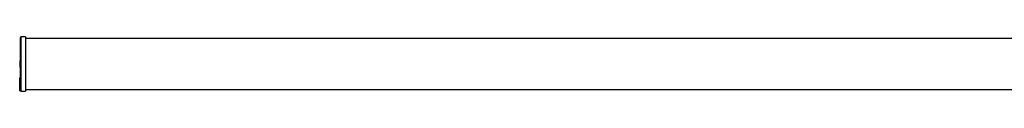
# Model space of a CAD drawing. Header units: millimetres. Extents: x -892 to 1035, y 405 to 463.
# Tile 1 of 3: x -892 to 71, y 408 to 461. Entities that reach past the tile are written whole.
import ezdxf

# ---------------------------------------------------------------- set-up
doc = ezdxf.new("R2010")
doc.units = ezdxf.units.MM

msp = doc.modelspace()

# ---------------------------------------------------------------- linework, layer by layer
at = {"color": 7, "linetype": 'Continuous', "lineweight": 25}
for p, q in [((-891.8, 416.21), (-891.8, 460.38)), ((-886.8, 460.88), (-891.3, 460.88)), ((-886.8, 460.88), (-886.8, 407.88)), ((855.2, 459.38), (-886.8, 459.38)), ((-891.8, 437.6), (-892.14, 437.6)), ((-891.8, 437.52), (-892.1, 437.52)), ((-892.1, 437.46), (-892.1, 437.52)), ((-891.8, 437.46), (-892.1, 437.46)), ((-892.1, 437.45), (-892.1, 437.46)), ((-892.1, 437.31), (-892.1, 437.45)), ((-891.8, 437.45), (-892.1, 437.45)), ((-891.8, 437.31), (-892.1, 437.31)), ((-892.1, 431.45), (-892.1, 437.31)), ((-892.14, 431.28), (-891.8, 431.28)), ((-891.8, 431.45), (-892.1, 431.45)), ((-892.1, 431.31), (-892.1, 431.45)), ((-891.8, 431.31), (-892.1, 431.31)), ((-891.8, 420.72), (-892.5, 420.72)), ((-892.5, 420.65), (-892.5, 420.72)), ((-891.8, 420.65), (-892.5, 420.65)), ((-892.5, 420.59), (-892.5, 420.65)), ((-892.5, 419.08), (-892.5, 420.59)), ((-891.8, 420.59), (-892.5, 420.59)), ((-891.8, 419.08), (-892.5, 419.08)), ((-892.5, 419.02), (-892.5, 419.08)), ((-891.8, 419.02), (-892.5, 419.02)), ((-892.5, 418.91), (-892.5, 419.02)), ((-891.8, 418.91), (-892.5, 418.91)), ((-891.8, 418.91), (-892.5, 418.91)), ((-892.5, 418.91), (-892.5, 418.91)), ((-892.5, 418.54), (-892.5, 418.91)), ((-891.8, 418.54), (-892.5, 418.54)), ((-892.5, 418.5), (-892.5, 418.54)), ((-892.5, 417.68), (-892.5, 418.5)), ((-891.8, 418.5), (-892.5, 418.5)), ((-891.8, 417.68), (-892.5, 417.68)), ((-891.8, 417.68), (-892.5, 417.68)), ((-892.5, 417.68), (-892.5, 417.68)), ((-892.5, 417.6), (-892.5, 417.68)), ((-891.8, 417.6), (-892.5, 417.6)), ((-892.5, 417.35), (-892.5, 417.6)), ((-892.5, 417.1), (-892.5, 417.35)), ((-892.5, 417.1), (-891.8, 417.1)), ((-892.5, 415.99), (-892.5, 417.1)), ((-892.5, 415.85), (-892.5, 415.99)), ((-892.5, 414.5), (-892.5, 415.85)), ((-892.5, 414.27), (-892.5, 414.5)), ((-892.3, 416.13), (-892.3, 415.85)), ((-892.3, 416.13), (-891.79, 416.13)), ((-892.3, 415.85), (-891.7, 415.85)), ((-892.3, 415.85), (-892.3, 415.71)), ((-892.3, 415.71), (-891.7, 415.71)), ((-892.3, 415.65), (-891.74, 415.65)), ((-892.3, 414.63), (-892.3, 414.34)), ((-892.3, 414.63), (-891.79, 414.63)), ((-891.8, 414.7), (-891.8, 415.65)), ((-892.5, 413.06), (-892.5, 414.27)), ((-892.5, 412.94), (-892.5, 413.06)), ((-892.5, 411.86), (-892.5, 412.94)), ((-892.5, 411.69), (-892.5, 411.86)), ((-892.5, 410.77), (-892.5, 411.69)), ((-892.5, 410.68), (-892.5, 410.77)), ((-892.5, 409.91), (-892.5, 410.68)), ((-892.5, 409.79), (-892.5, 409.91)), ((-892.5, 409.19), (-892.5, 409.79)), ((-892.5, 409.14), (-892.5, 409.19)), ((-892.5, 408.71), (-892.5, 409.14)), ((-892.5, 408.64), (-892.5, 408.71)), ((-892.5, 408.39), (-892.5, 408.64)), ((-892.5, 408.37), (-892.5, 408.39)), ((-892.5, 408.28), (-892.5, 408.37)), ((-892.3, 414.34), (-891.7, 414.34)), ((-892.3, 414.34), (-892.3, 414.12)), ((-892.3, 414.12), (-891.7, 414.12)), ((-892.3, 414.07), (-891.73, 414.07)), ((-892.3, 413.17), (-892.3, 412.89)), ((-892.3, 413.17), (-891.79, 413.17)), ((-892.3, 412.89), (-891.7, 412.89)), ((-892.3, 412.89), (-892.3, 412.78)), ((-892.3, 412.78), (-891.7, 412.78)), ((-892.3, 412.74), (-891.72, 412.74)), ((-892.3, 411.96), (-892.3, 411.69)), ((-892.3, 411.96), (-891.79, 411.96)), ((-892.3, 411.69), (-891.7, 411.69)), ((-892.3, 411.69), (-892.3, 411.51)), ((-892.3, 411.51), (-891.7, 411.51)), ((-892.3, 411.49), (-891.72, 411.49)), ((-892.3, 410.85), (-892.3, 410.58)), ((-892.3, 410.85), (-891.79, 410.85)), ((-892.3, 410.58), (-891.7, 410.58)), ((-892.3, 410.58), (-892.3, 410.5)), ((-892.3, 410.5), (-891.7, 410.5)), ((-892.3, 410.48), (-891.71, 410.48)), ((-892.3, 409.98), (-892.3, 409.72)), ((-892.3, 409.98), (-891.79, 409.98)), ((-892.3, 409.72), (-891.7, 409.72)), ((-892.3, 409.72), (-892.3, 409.6)), ((-892.3, 409.6), (-891.7, 409.6)), ((-892.3, 409.59), (-891.71, 409.59)), ((-892.3, 409.25), (-892.3, 409)), ((-892.3, 409.25), (-891.79, 409.25)), ((-892.3, 409), (-891.7, 409)), ((-892.3, 409), (-892.3, 408.95)), ((-892.3, 408.95), (-891.7, 408.95)), ((-892.3, 408.94), (-891.7, 408.94)), ((-892.3, 408.74), (-891.79, 408.74)), ((-892.3, 408.74), (-892.3, 408.51)), ((-892.3, 408.51), (-891.7, 408.51)), ((-892.3, 408.51), (-892.3, 408.45)), ((-892.3, 408.45), (-891.7, 408.45)), ((-892.3, 408.44), (-891.7, 408.44)), ((-892.3, 408.4), (-891.79, 408.4)), ((-892.3, 408.4), (-892.3, 408.19)), ((-892.3, 408.19), (-891.7, 408.19)), ((-892.3, 408.19), (-892.3, 408.17)), ((-892.3, 408.17), (-891.7, 408.17)), ((-892.3, 408.17), (-891.7, 408.17)), ((-892.3, 408.08), (-891.7, 408.08)), ((-891.8, 413.25), (-891.8, 414.07)), ((-891.8, 412.05), (-891.8, 412.74)), ((-891.8, 410.94), (-891.8, 411.49)), ((-891.8, 410.08), (-891.8, 410.48)), ((-891.8, 409.34), (-891.8, 409.59)), ((-891.8, 408.84), (-891.8, 408.94)), ((-891.79, 408.4), (-891.79, 408.44)), ((-891.7, 408.45), (-891.7, 408.45)), ((-891.7, 408.17), (-891.7, 408.17)), ((-891.3, 407.88), (-886.8, 407.88)), ((-886.8, 409.38), (855.2, 409.38))]:
    msp.add_line(p, q, dxfattribs=at)
at = {"color": 8, "linetype": 'Continuous', "lineweight": 25}
for p, q in [((-891.3, 460.88), (-891.3, 407.88)), ((-892.3, 417.68), (-892.3, 417.6)), ((-892.3, 417.1), (-892.3, 416.13)), ((-892.3, 415.71), (-892.3, 415.65)), ((-892.3, 415.65), (-892.3, 414.63)), ((-892.5, 408.28), (-892.48, 408.28)), ((-892.3, 414.12), (-892.3, 414.07)), ((-892.3, 414.07), (-892.3, 413.17)), ((-892.3, 412.78), (-892.3, 412.74)), ((-892.3, 412.74), (-892.3, 411.96)), ((-892.3, 411.51), (-892.3, 411.49)), ((-892.3, 411.49), (-892.3, 410.85)), ((-892.3, 410.5), (-892.3, 410.48)), ((-892.3, 410.48), (-892.3, 409.98)), ((-892.3, 409.6), (-892.3, 409.59)), ((-892.3, 409.59), (-892.3, 409.25)), ((-892.3, 408.95), (-892.3, 408.94)), ((-892.3, 408.94), (-892.3, 408.74)), ((-892.3, 408.45), (-892.3, 408.44)), ((-892.3, 408.44), (-892.3, 408.4)), ((-892.3, 408.17), (-892.3, 408.17)), ((-892.3, 408.17), (-892.3, 408.08))]:
    msp.add_line(p, q, dxfattribs=at)
at = {"color": 7, "linetype": 'Continuous', "lineweight": 25, "flags": 128}
for points in [[(-892.3, 414.63), (-892.34, 414.62), (-892.38, 414.62), (-892.41, 414.6), (-892.44, 414.59), (-892.47, 414.57), (-892.48, 414.55), (-892.5, 414.52), (-892.5, 414.5)], [(-892.5, 413.06), (-892.5, 413.08), (-892.48, 413.1), (-892.47, 413.12), (-892.44, 413.14), (-892.41, 413.15), (-892.38, 413.16), (-892.34, 413.17), (-892.3, 413.17)], [(-892.3, 411.96), (-892.34, 411.96), (-892.38, 411.95), (-892.41, 411.95), (-892.44, 411.93), (-892.47, 411.92), (-892.48, 411.9), (-892.5, 411.88), (-892.5, 411.86)], [(-892.3, 410.85), (-892.34, 410.85), (-892.38, 410.84), (-892.41, 410.84), (-892.44, 410.83), (-892.47, 410.81), (-892.48, 410.8), (-892.5, 410.78), (-892.5, 410.77)], [(-892.3, 409.98), (-892.34, 409.98), (-892.38, 409.98), (-892.41, 409.97), (-892.44, 409.96), (-892.47, 409.95), (-892.48, 409.94), (-892.5, 409.93), (-892.5, 409.91)]]:
    msp.add_lwpolyline(points, dxfattribs=at)
at = {"color": 7, "linetype": 'Continuous', "lineweight": 25}
for centre, radius, start, end in [((-891.3, 460.38), 0.5, 90, 180), ((-892.32, 415.96), 0.179, 81.95053, 168.57825), ((-892.32, 416.03), 0.179, 191.42175, 278.04947), ((-892.3, 415.85), 0.2, 180, 270), ((-892.32, 415.89), 0.179, 191.42175, 278.04947), ((-892.32, 414.52), 0.181, 188.55169, 276.54087), ((-892.3, 414.27), 0.2, 180, 270), ((-892.32, 414.3), 0.181, 188.55169, 276.54087), ((-892.32, 413.08), 0.185, 186.24355, 275.11107), ((-892.3, 412.94), 0.2, 180, 270), ((-892.32, 412.96), 0.185, 186.24355, 275.11107), ((-892.31, 411.88), 0.188, 184.40195, 273.81126), ((-892.3, 411.69), 0.2, 180, 270), ((-892.31, 411.7), 0.188, 184.40195, 273.81126), ((-892.31, 410.78), 0.191, 182.95214, 272.67534), ((-892.3, 410.68), 0.2, 180, 270), ((-892.31, 410.69), 0.191, 182.95214, 272.67534), ((-892.31, 409.92), 0.194, 181.83621, 271.72544), ((-892.3, 409.79), 0.2, 180, 270), ((-892.31, 409.8), 0.194, 181.83621, 271.72544), ((-892.35, 409.01), 0.237, 78.63095, 130.39069), ((-892.3, 409.2), 0.197, 181.01019, 270.97576), ((-892.3, 409.14), 0.2, 180, 270), ((-892.3, 409.15), 0.197, 181.01019, 270.97576), ((-892.35, 408.43), 0.318, 81.22054, 118.48161), ((-892.3, 408.71), 0.198, 180.44191, 270.43519), ((-892.3, 408.64), 0.2, 180, 270), ((-892.3, 408.65), 0.198, 180.44191, 270.43519), ((-892.35, 407.82), 0.589, 85.16619, 104.79594), ((-892.3, 408.39), 0.2, 180.10943, 270.10901), ((-892.3, 408.37), 0.2, 180, 270), ((-892.3, 408.37), 0.2, 180.10943, 270.10901), ((-892.3, 408.28), 0.2, 180, 270), ((-891.3, 408.38), 0.5, 217.03077, 270)]:
    msp.add_arc(centre, radius, start, end, dxfattribs=at)
for points in [[(-891.79, 416.13), (-891.8, 416.16), (-891.8, 416.18), (-891.8, 416.21)], [(-891.79, 414.63), (-891.8, 414.65), (-891.8, 414.68), (-891.8, 414.7)], [(-891.7, 415.71), (-891.7, 415.76), (-891.7, 415.81), (-891.7, 415.85)], [(-891.79, 413.17), (-891.8, 413.2), (-891.8, 413.23), (-891.8, 413.25)], [(-891.79, 411.96), (-891.8, 411.99), (-891.8, 412.02), (-891.8, 412.05)], [(-891.79, 410.85), (-891.8, 410.88), (-891.8, 410.91), (-891.8, 410.94)], [(-891.79, 409.98), (-891.8, 410.01), (-891.8, 410.05), (-891.8, 410.08)], [(-891.79, 409.25), (-891.8, 409.28), (-891.8, 409.31), (-891.8, 409.34)], [(-891.79, 408.74), (-891.8, 408.77), (-891.8, 408.81), (-891.8, 408.84)], [(-891.7, 414.12), (-891.7, 414.19), (-891.7, 414.27), (-891.7, 414.34)], [(-891.7, 412.78), (-891.7, 412.82), (-891.7, 412.85), (-891.7, 412.89)], [(-891.7, 411.51), (-891.7, 411.57), (-891.7, 411.63), (-891.7, 411.69)], [(-891.7, 410.5), (-891.7, 410.53), (-891.7, 410.56), (-891.7, 410.58)], [(-891.7, 409.6), (-891.7, 409.64), (-891.7, 409.68), (-891.7, 409.72)], [(-891.7, 408.95), (-891.7, 408.97), (-891.7, 408.98), (-891.7, 409)], [(-891.7, 408.45), (-891.7, 408.47), (-891.7, 408.49), (-891.7, 408.51)], [(-891.7, 408.17), (-891.7, 408.18), (-891.7, 408.18), (-891.7, 408.19)]]:
    msp.add_open_spline(points, degree=3, dxfattribs=at)
for points, knots in [([(-891.7, 415.85), (-891.7, 415.89), (-891.72, 415.94), (-891.76, 416.05), (-891.78, 416.1), (-891.79, 416.13)], [0, 0, 0, 0, 0.5, 0.5, 1, 1, 1, 1]), ([(-891.7, 414.34), (-891.7, 414.38), (-891.72, 414.43), (-891.76, 414.53), (-891.78, 414.58), (-891.79, 414.63)], [0, 0, 0, 0, 0.5, 0.5, 1, 1, 1, 1]), ([(-891.74, 415.65), (-891.73, 415.65), (-891.72, 415.65), (-891.7, 415.68), (-891.7, 415.7), (-891.7, 415.71)], [0, 0, 0, 0, 0.306476, 0.693105, 1, 1, 1, 1]), ([(-891.7, 412.89), (-891.7, 412.92), (-891.72, 412.97), (-891.76, 413.07), (-891.78, 413.13), (-891.79, 413.17)], [0, 0, 0, 0, 0.5, 0.5, 1, 1, 1, 1]), ([(-891.7, 411.69), (-891.7, 411.72), (-891.72, 411.76), (-891.76, 411.86), (-891.78, 411.92), (-891.79, 411.96)], [0, 0, 0, 0, 0.5, 0.5, 1, 1, 1, 1]), ([(-891.7, 410.58), (-891.7, 410.61), (-891.72, 410.65), (-891.76, 410.75), (-891.78, 410.8), (-891.79, 410.85)], [0, 0, 0, 0, 0.5, 0.5, 1, 1, 1, 1]), ([(-891.7, 409.72), (-891.7, 409.74), (-891.72, 409.78), (-891.76, 409.88), (-891.78, 409.93), (-891.79, 409.98)], [0, 0, 0, 0, 0.5, 0.5, 1, 1, 1, 1]), ([(-891.7, 409), (-891.7, 409.01), (-891.72, 409.05), (-891.76, 409.14), (-891.78, 409.19), (-891.79, 409.25)], [0, 0, 0, 0, 0.5, 0.5, 1, 1, 1, 1]), ([(-891.7, 408.51), (-891.7, 408.52), (-891.72, 408.55), (-891.76, 408.63), (-891.78, 408.69), (-891.79, 408.74)], [0, 0, 0, 0, 0.5, 0.5, 1, 1, 1, 1]), ([(-891.7, 408.19), (-891.7, 408.19), (-891.72, 408.22), (-891.76, 408.3), (-891.78, 408.35), (-891.79, 408.4)], [0, 0, 0, 0, 0.5, 0.5, 1, 1, 1, 1]), ([(-891.7, 408.08), (-891.7, 408.08), (-891.7, 408.08), (-891.72, 408.11), (-891.74, 408.14), (-891.75, 408.16), (-891.75, 408.17)], [0, 0, 0, 0, 0.289213, 0.577143, 0.895844, 1, 1, 1, 1]), ([(-891.73, 414.08), (-891.73, 414.07), (-891.71, 414.07), (-891.7, 414.09), (-891.7, 414.11), (-891.7, 414.12)], [0, 0, 0, 0, 0.217798, 0.653646, 1, 1, 1, 1]), ([(-891.72, 412.74), (-891.72, 412.74), (-891.71, 412.74), (-891.7, 412.75), (-891.7, 412.77), (-891.7, 412.78)], [0, 0, 0, 0, 0.099332, 0.601442, 1, 1, 1, 1]), ([(-891.72, 411.49), (-891.71, 411.49), (-891.7, 411.49), (-891.7, 411.51), (-891.7, 411.51)], [0, 0, 0, 0, 0.533656, 1, 1, 1, 1]), ([(-891.71, 410.48), (-891.71, 410.48), (-891.7, 410.48), (-891.7, 410.49), (-891.7, 410.5)], [0, 0, 0, 0, 0.438157, 1, 1, 1, 1]), ([(-891.71, 409.59), (-891.71, 409.59), (-891.7, 409.59), (-891.7, 409.6), (-891.7, 409.6)], [0, 0, 0, 0, 0.295183, 1, 1, 1, 1]), ([(-891.7, 408.94), (-891.7, 408.94), (-891.7, 408.94), (-891.7, 408.94), (-891.7, 408.95)], [0, 0, 0, 0, 0.052703, 1, 1, 1, 1])]:
    msp.add_open_spline(points, degree=3, knots=knots, dxfattribs=at)

doc.saveas('drawing.dxf')
